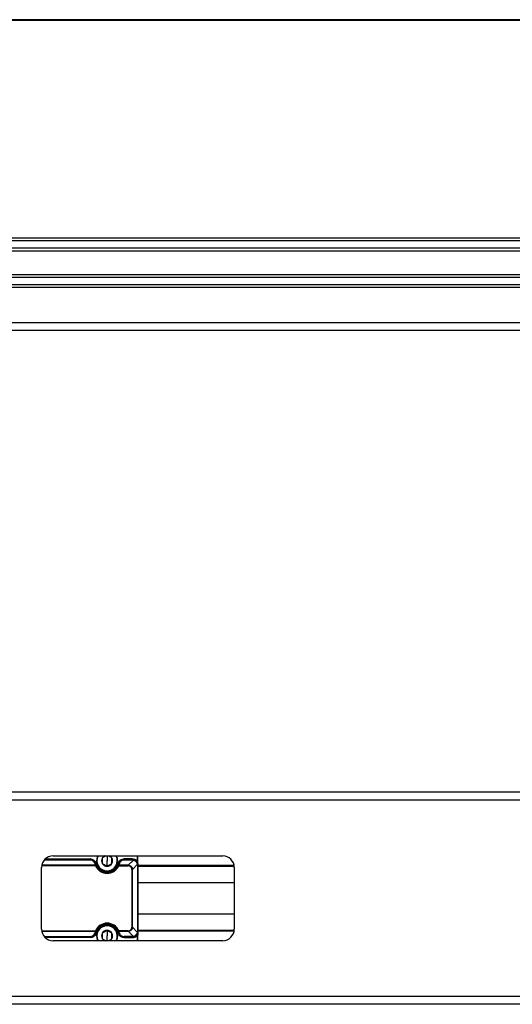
# Model space of a CAD drawing. Header units: millimetres. Extents: x -420 to 2052, y 443 to 882.
# Tile 5 of 12: x 377 to 505, y 443 to 699. Entities that reach past the tile are written whole.
import ezdxf

# ---------------------------------------------------------------- set-up
doc = ezdxf.new("R2010")
doc.units = ezdxf.units.MM

# ---------------------------------------------------------------- blocks, each defined once
blk = doc.blocks.new('Drawing View2')
at = {"color": 7, "linetype": 'Continuous', "lineweight": 25}
for p, q in [((0, 68.53), (-500, 68.53)), ((0, 68.33), (-500, 68.33)), ((0, 11.85), (-500, 11.85)), ((0, 11.14), (-500, 11.14)), ((0, 9.23), (-500, 9.23)), ((0, 8.52), (-500, 8.52)), ((0, 2.35), (-500, 2.35)), ((0, 1.64), (-500, 1.64)), ((0, -0.27), (-500, -0.27)), ((0, -0.98), (-500, -0.98)), ((0, -10.07), (-500, -10.07)), ((0, -12.07), (-500, -12.07))]:
    blk.add_line(p, q, dxfattribs=at)
blk = doc.blocks.new('Drawing View3')
at = {"color": 7, "linetype": 'Continuous', "lineweight": 25}
for p, q in [((337.5, 31.5), (-162.5, 31.5)), ((337.5, 29.5), (-162.5, 29.5)), ((137.57, 13.94), (125.71, 13.94)), ((125.76, 14), (137.57, 14)), ((125.96, 14.2), (137.57, 14.2)), ((128, 15), (172, 15)), ((137.57, 14.2), (137.57, 14)), ((137.57, 14), (137.57, 13.94)), ((142, 15), (142, 13.75)), ((142, 12.31), (142, 13.75)), ((144.79, 12.96), (144.98, 12.91)), ((148.5, 14.2), (146.43, 14.2)), ((146.43, 13.94), (146.43, 14)), ((148.5, 14), (146.43, 14)), ((146.43, 13.94), (148.5, 13.94)), ((147.5, 12.56), (148.84, 13.9)), ((148.5, 14), (148.5, 13.94)), ((149.9, 12.84), (148.56, 11.5)), ((149.8, 15), (149.8, 13.6)), ((150, 13.6), (149.8, 13.6)), ((150, 13.6), (150, 15)), ((125, -4), (125, 12)), ((138.98, 12.42), (125.03, 12.42)), ((138.98, 12.56), (125.05, 12.56)), ((142, 11), (142, 11.1)), ((144.84, 12.5), (145.02, 12.42)), ((145.02, 12.42), (145.02, 12.56)), ((147.5, 12.56), (145.02, 12.56)), ((145.02, 12.42), (147.5, 12.42)), ((147.5, 12.56), (147.5, 12.42)), ((148.42, 11.5), (148.56, 11.5)), ((148.42, 11.5), (148.42, -3.5)), ((148.56, -3.5), (148.56, 11.5)), ((149.94, 12.5), (149.94, -4.5)), ((150, -4.5), (150, 12.5)), ((174.96, 12.5), (150, 12.5)), ((150, 12.3), (174.98, 12.3)), ((175, 12), (175, -4)), ((125.03, -4.42), (138.98, -4.42)), ((125.05, -4.56), (138.98, -4.56)), ((139.16, -4.5), (138.98, -4.42)), ((138.98, -4.42), (138.98, -4.56)), ((139.21, -4.96), (139.02, -4.91)), ((142, -3), (142, -3.1)), ((142, -4.32), (142, -5.75)), ((147.5, -4.42), (145.02, -4.42)), ((145.02, -4.56), (147.5, -4.56)), ((147.5, -4.42), (147.5, -4.56)), ((148.84, -5.9), (147.5, -4.56)), ((148.56, -3.5), (148.42, -3.5)), ((148.56, -3.5), (149.9, -4.84)), ((150, -4.5), (149.94, -4.5)), ((150, -4.3), (174.98, -4.3)), ((174.96, -4.5), (150, -4.5)), ((125.71, -5.94), (137.57, -5.94)), ((137.57, -6), (125.76, -6)), ((137.57, -6.2), (125.96, -6.2)), ((172, -7), (128, -7)), ((137.57, -5.94), (137.57, -6)), ((142, -7), (142, -5.75)), ((148.5, -5.94), (146.43, -5.94)), ((146.43, -6), (146.43, -5.94)), ((146.43, -6), (148.5, -6)), ((146.43, -6.2), (148.5, -6.2)), ((148.5, -6), (148.5, -6.2)), ((149.8, -5.6), (150, -5.6)), ((149.8, -5.6), (149.8, -7)), ((150, -7), (150, -5.6)), ((337.5, -21.5), (-162.5, -21.5)), ((337.5, -23.5), (-162.5, -23.5))]:
    blk.add_line(p, q, dxfattribs=at)
at = {"color": 7, "linetype": 'Continuous', "lineweight": 25, "flags": 128}
for points in [[(139.21, 12.96), (139.17, 12.95), (139.14, 12.94), (139.1, 12.93), (139.07, 12.92), (139.05, 12.92), (139.03, 12.91), (139.02, 12.91), (139.02, 12.91)], [(146.43, 14), (146.43, 14), (146.43, 14.02), (146.43, 14.03), (146.43, 14.06), (146.43, 14.09), (146.43, 14.12), (146.43, 14.16), (146.43, 14.2)], [(148.5, 14.2), (148.5, 14.16), (148.5, 14.12), (148.5, 14.09), (148.5, 14.06), (148.5, 14.03), (148.5, 14.02), (148.5, 14), (148.5, 14)], [(138.98, 12.56), (138.98, 12.54), (138.98, 12.53), (138.98, 12.51), (138.98, 12.49), (138.98, 12.48), (138.98, 12.46), (138.98, 12.44), (138.98, 12.42)], [(138.98, 12.42), (139.02, 12.43), (139.05, 12.45), (139.08, 12.46), (139.11, 12.47), (139.13, 12.48), (139.15, 12.49), (139.16, 12.5), (139.16, 12.5)], [(149.94, 12.5), (149.95, 12.5), (149.97, 12.5), (149.98, 12.5), (149.98, 12.5), (149.99, 12.5), (150, 12.5), (150, 12.5), (150, 12.5)], [(144.79, -4.96), (144.83, -4.95), (144.86, -4.94), (144.9, -4.93), (144.93, -4.92), (144.95, -4.92), (144.97, -4.91), (144.98, -4.91), (144.98, -4.91)], [(145.02, -4.42), (144.98, -4.43), (144.95, -4.45), (144.92, -4.46), (144.89, -4.47), (144.87, -4.48), (144.85, -4.49), (144.84, -4.5), (144.84, -4.5)], [(145.02, -4.56), (145.02, -4.54), (145.02, -4.53), (145.02, -4.51), (145.02, -4.49), (145.02, -4.48), (145.02, -4.46), (145.02, -4.44), (145.02, -4.42)], [(137.57, -6), (137.57, -6), (137.57, -6.02), (137.57, -6.03), (137.57, -6.06), (137.57, -6.09), (137.57, -6.12), (137.57, -6.16), (137.57, -6.2)], [(146.43, -6.2), (146.43, -6.16), (146.43, -6.12), (146.43, -6.09), (146.43, -6.06), (146.43, -6.03), (146.43, -6.02), (146.43, -6), (146.43, -6)], [(148.5, -5.94), (148.5, -5.95), (148.5, -5.97), (148.5, -5.98), (148.5, -5.98), (148.5, -5.99), (148.5, -6), (148.5, -6), (148.5, -6)]]:
    blk.add_lwpolyline(points, dxfattribs=at)
at = {"color": 7, "linetype": 'Continuous', "lineweight": 25}
for centre, radius, start, end in [((128, 12), 3, 90, 180), ((137.57, 12.5), 1.7, 15.7678, 90), ((142, 13.75), 2.9, 195.7678, 344.2322), ((142, 13.75), 2.75, 152.9643, 270), ((142, 13.75), 2.65, 151.8554, 270), ((142, 13.75), 1.43, 150, 210), ((142, 13.75), 1.44, 119.4156, 150), ((142, 13.75), 1.44, 210, 270), ((142, 13.75), 2.65, 270, 28.1446), ((142, 13.75), 2.75, 270, 27.0357), ((142, 13.75), 1.44, 270, 330.0027), ((142, 13.75), 1.44, 30, 60.5844), ((142, 13.75), 1.44, 330.0027, 30), ((146.43, 12.5), 1.7, 90, 164.2322), ((148.5, 12.5), 1.7, 40.1192, 90), ((172, 12), 3, 0, 90), ((139.03, 12.41), 0.155, 33.2287, 110.0913), ((142, 13.75), 3.3, 203.8217, 336.1783), ((142, 13.75), 3.1, 203.8217, 336.1784), ((142, -5.75), 3.3, 23.8217, 156.1783), ((128, -4), 3, 180, 270), ((137.57, -4.5), 1.7, 270, 344.2322), ((142, -5.75), 3.1, 23.8217, 156.1784), ((142, -5.75), 2.9, 15.7678, 164.2322), ((142, -5.75), 2.75, 90, 207.0357), ((142, -5.75), 2.65, 90, 208.1446), ((142, -5.75), 1.43, 150, 210), ((142, -5.75), 1.44, 90, 150), ((142, -5.75), 2.75, 332.9643, 90), ((142, -5.75), 2.65, 331.8554, 90), ((142, -5.75), 1.44, 30, 90), ((142, -5.75), 1.44, 330.0027, 30), ((146.43, -4.5), 1.7, 195.7678, 270), ((144.97, -4.41), 0.155, 213.2285, 290.0939), ((172, -4), 3, 270, 0), ((142, -5.75), 1.43, 210, 240.5844), ((142, -5.75), 1.44, 299.4156, 330.0027), ((148.5, -4.5), 1.7, 270, 319.8809)]:
    blk.add_arc(centre, radius, start, end, dxfattribs=at)
for points, knots in [([(139.02, 12.91), (139, 12.95), (138.98, 13.02), (138.94, 13.13), (138.88, 13.23), (138.83, 13.32), (138.74, 13.45), (138.61, 13.6), (138.41, 13.75), (138.21, 13.87), (138, 13.94), (137.79, 13.99), (137.64, 14), (137.57, 14)], [0, 0, 0, 0, 0.072354, 0.140597, 0.204747, 0.264823, 0.32085, 0.460477, 0.586941, 0.700281, 0.806821, 0.904416, 1, 1, 1, 1]), ([(138.82, 12.99), (138.76, 13.23), (138.63, 13.45), (138.31, 13.72), (138.06, 13.88), (137.74, 13.94), (137.57, 13.94)], [0, 0, 0, 0, 0.5, 0.5, 0.75, 1, 1, 1, 1]), ([(139.02, 12.91), (139.01, 12.94), (138.99, 12.96), (138.91, 13), (138.87, 13), (138.82, 12.99)], [0, 0, 0, 0, 0.5, 0.5, 1, 1, 1, 1]), ([(141.68, 15), (141.58, 14.94), (141.27, 14.76), (140.96, 14.59), (140.76, 14.47)], [0, 0, 0, 0, 0.326266, 1, 1, 1, 1]), ([(140.76, 14.47), (140.76, 14.41), (140.76, 14.28), (140.76, 14.05), (140.76, 13.75), (140.76, 13.45), (140.76, 13.22), (140.76, 13.09), (140.76, 13.03)], [0, 0, 0, 0, 0.1329454, 0.2572868, 0.4999807, 0.7427004, 0.8668303, 1, 1, 1, 1]), ([(140.76, 13.03), (140.81, 13), (140.92, 12.94), (141.12, 12.82), (141.38, 12.67), (141.64, 12.53), (141.84, 12.41), (141.95, 12.35), (142, 12.31)], [0, 0, 0, 0, 0.132945, 0.257287, 0.499981, 0.7427, 0.86683, 1, 1, 1, 1]), ([(142, 12.31), (142.05, 12.35), (142.16, 12.41), (142.36, 12.53), (142.62, 12.67), (142.88, 12.82), (143.08, 12.94), (143.19, 13), (143.24, 13.03)], [0, 0, 0, 0, 0.132978, 0.257333, 0.500022, 0.742736, 0.866877, 1, 1, 1, 1]), ([(143.24, 14.47), (143.04, 14.59), (142.73, 14.76), (142.42, 14.94), (142.32, 15)], [0, 0, 0, 0, 0.673684, 1, 1, 1, 1]), ([(143.24, 13.03), (143.24, 13.09), (143.24, 13.22), (143.24, 13.45), (143.24, 13.75), (143.24, 14.05), (143.24, 14.28), (143.24, 14.41), (143.24, 14.47)], [0, 0, 0, 0, 0.133001, 0.257323, 0.500022, 0.742747, 0.866855, 1, 1, 1, 1]), ([(144.98, 12.91), (145.04, 13.1), (145.12, 13.26), (145.34, 13.55), (145.47, 13.66), (145.86, 13.93), (146.15, 14), (146.43, 14)], [0, 0, 0, 0, 0.25, 0.25, 0.5, 0.5, 1, 1, 1, 1]), ([(145.18, 12.99), (145.13, 13), (145.09, 13), (145.01, 12.96), (144.99, 12.94), (144.98, 12.91)], [0, 0, 0, 0, 0.5, 0.5, 1, 1, 1, 1]), ([(146.43, 13.94), (146.26, 13.94), (145.94, 13.88), (145.69, 13.72), (145.37, 13.45), (145.24, 13.23), (145.18, 12.99)], [0, 0, 0, 0, 0.25, 0.5, 0.5, 1, 1, 1, 1]), ([(149.9, 12.84), (149.89, 12.87), (149.86, 12.95), (149.82, 13.05), (149.76, 13.16), (149.71, 13.25), (149.64, 13.34), (149.57, 13.42), (149.48, 13.52), (149.36, 13.63), (149.2, 13.74), (149.02, 13.83), (148.9, 13.88), (148.84, 13.9)], [0, 0, 0, 0, 0.076862, 0.152001, 0.225321, 0.296785, 0.366383, 0.434119, 0.50001, 0.620321, 0.743758, 0.870375, 1, 1, 1, 1]), ([(149.95, 12.89), (149.94, 12.92), (149.92, 13), (149.87, 13.1), (149.83, 13.21), (149.77, 13.3), (149.71, 13.39), (149.64, 13.48), (149.54, 13.58), (149.42, 13.69), (149.25, 13.8), (149.08, 13.89), (148.95, 13.93), (148.89, 13.95)], [0, 0, 0, 0, 0.073835, 0.146764, 0.218854, 0.290174, 0.360795, 0.430791, 0.500237, 0.621962, 0.745573, 0.871462, 1, 1, 1, 1]), ([(149.8, 13.6), (149.81, 13.56), (149.84, 13.48), (149.87, 13.36), (149.91, 13.22), (149.95, 13.05), (149.99, 12.81), (150, 12.61), (150, 12.5)], [0, 0, 0, 0, 0.100577, 0.214644, 0.341721, 0.481493, 0.691324, 1, 1, 1, 1]), ([(150, 12.76), (150, 12.86), (150, 13.12), (150, 13.42), (150, 13.6)], [0, 0, 0, 0, 0.400823, 1, 1, 1, 1]), ([(144.84, 12.5), (144.84, 12.5), (144.85, 12.52), (144.87, 12.54), (144.9, 12.56), (144.95, 12.57), (144.99, 12.56), (145.02, 12.56)], [0, 0, 0, 0, 0.124574, 0.289885, 0.496574, 0.698239, 1, 1, 1, 1]), ([(147.5, 12.56), (147.54, 12.56), (147.64, 12.55), (147.8, 12.52), (147.99, 12.45), (148.13, 12.36), (148.24, 12.26), (148.35, 12.15), (148.45, 11.99), (148.52, 11.8), (148.55, 11.64), (148.56, 11.54), (148.56, 11.5)], [0, 0, 0, 0, 0.07614, 0.176434, 0.301704, 0.421187, 0.49261, 0.562258, 0.702452, 0.821968, 0.920982, 1, 1, 1, 1]), ([(175, 8), (174.56, 8), (172.55, 8), (168.7, 8), (163.19, 8), (156.87, 8), (152.38, 8), (150, 8)], [0, 0, 0, 0, 0.052643, 0.241212, 0.461658, 0.71442, 1, 1, 1, 1]), ([(150, 0), (152.24, 0), (156.44, 0), (162.29, 0), (167.27, 0), (171.39, 0), (173.87, 0), (174.98, 0), (175, 0)], [0, 0, 0, 0, 0.269318, 0.503235, 0.702258, 0.866817, 0.997902, 1, 1, 1, 1]), ([(139.02, -4.91), (138.96, -5.1), (138.88, -5.26), (138.66, -5.55), (138.53, -5.66), (138.14, -5.93), (137.85, -6), (137.57, -6)], [0, 0, 0, 0, 0.25, 0.25, 0.5, 0.5, 1, 1, 1, 1]), ([(137.57, -5.94), (137.74, -5.94), (138.06, -5.88), (138.31, -5.72), (138.63, -5.45), (138.76, -5.23), (138.82, -4.99)], [0, 0, 0, 0, 0.25, 0.5, 0.5, 1, 1, 1, 1]), ([(138.82, -4.99), (138.87, -5), (138.91, -5), (138.99, -4.96), (139.01, -4.94), (139.02, -4.91)], [0, 0, 0, 0, 0.5, 0.5, 1, 1, 1, 1]), ([(139.16, -4.5), (139.16, -4.5), (139.15, -4.52), (139.13, -4.54), (139.1, -4.56), (139.05, -4.57), (139.01, -4.56), (138.98, -4.56)], [0, 0, 0, 0, 0.124577, 0.289888, 0.496575, 0.698203, 1, 1, 1, 1]), ([(142, -4.32), (141.95, -4.35), (141.84, -4.41), (141.64, -4.53), (141.38, -4.67), (141.12, -4.82), (140.92, -4.94), (140.81, -5), (140.76, -5.03)], [0, 0, 0, 0, 0.132945, 0.257287, 0.499981, 0.7427, 0.86683, 1, 1, 1, 1]), ([(140.76, -5.03), (140.76, -5.09), (140.76, -5.22), (140.76, -5.45), (140.76, -5.75), (140.76, -6.05), (140.76, -6.28), (140.76, -6.41), (140.76, -6.47)], [0, 0, 0, 0, 0.1329454, 0.2572868, 0.4999807, 0.7427004, 0.8668303, 1, 1, 1, 1]), ([(143.24, -5.03), (143.19, -5), (143.08, -4.94), (142.88, -4.82), (142.62, -4.67), (142.36, -4.53), (142.16, -4.41), (142.05, -4.35), (142, -4.32)], [0, 0, 0, 0, 0.132945, 0.257287, 0.499981, 0.7427, 0.86683, 1, 1, 1, 1]), ([(143.24, -6.47), (143.24, -6.41), (143.24, -6.28), (143.24, -6.05), (143.24, -5.75), (143.24, -5.45), (143.24, -5.22), (143.24, -5.09), (143.24, -5.03)], [0, 0, 0, 0, 0.133001, 0.257323, 0.500022, 0.742747, 0.866855, 1, 1, 1, 1]), ([(144.98, -4.91), (144.99, -4.94), (145.01, -4.96), (145.09, -5), (145.13, -5), (145.18, -4.99)], [0, 0, 0, 0, 0.5, 0.5, 1, 1, 1, 1]), ([(144.98, -4.91), (145, -4.95), (145.02, -5.02), (145.06, -5.13), (145.12, -5.23), (145.17, -5.32), (145.26, -5.45), (145.39, -5.6), (145.59, -5.75), (145.79, -5.87), (146, -5.94), (146.21, -5.99), (146.36, -6), (146.43, -6)], [0, 0, 0, 0, 0.072354, 0.140597, 0.204747, 0.264823, 0.32085, 0.460477, 0.586941, 0.700281, 0.806821, 0.904416, 1, 1, 1, 1]), ([(145.18, -4.99), (145.24, -5.23), (145.37, -5.45), (145.69, -5.72), (145.94, -5.88), (146.26, -5.94), (146.43, -5.94)], [0, 0, 0, 0, 0.5, 0.5, 0.75, 1, 1, 1, 1]), ([(148.56, -3.5), (148.56, -3.54), (148.55, -3.64), (148.52, -3.8), (148.45, -3.99), (148.36, -4.13), (148.26, -4.24), (148.15, -4.35), (147.99, -4.45), (147.8, -4.52), (147.64, -4.55), (147.54, -4.56), (147.5, -4.56)], [0, 0, 0, 0, 0.0761372, 0.1764311, 0.3017048, 0.4211881, 0.4926105, 0.5622591, 0.7024343, 0.8219441, 0.9209639, 1, 1, 1, 1]), ([(148.84, -5.9), (148.87, -5.89), (148.95, -5.86), (149.05, -5.82), (149.16, -5.76), (149.25, -5.71), (149.34, -5.64), (149.42, -5.57), (149.52, -5.48), (149.63, -5.36), (149.74, -5.2), (149.83, -5.02), (149.88, -4.9), (149.9, -4.84)], [0, 0, 0, 0, 0.076863, 0.152003, 0.225325, 0.296789, 0.366386, 0.434123, 0.500013, 0.620324, 0.743762, 0.870377, 1, 1, 1, 1]), ([(148.89, -5.95), (148.92, -5.94), (149, -5.92), (149.1, -5.87), (149.21, -5.83), (149.3, -5.77), (149.39, -5.71), (149.48, -5.64), (149.58, -5.54), (149.69, -5.42), (149.8, -5.25), (149.89, -5.08), (149.93, -4.95), (149.95, -4.89)], [0, 0, 0, 0, 0.0738346, 0.1467635, 0.2188536, 0.2901736, 0.360795, 0.4307911, 0.5002372, 0.6219624, 0.7455734, 0.8714622, 1, 1, 1, 1]), ([(149.8, -5.6), (149.81, -5.57), (149.83, -5.51), (149.86, -5.4), (149.9, -5.26), (149.95, -5.03), (149.99, -4.77), (150, -4.58), (150, -4.5)], [0, 0, 0, 0, 0.069512, 0.168234, 0.298086, 0.460897, 0.795818, 1, 1, 1, 1]), ([(149.95, -4.89), (149.96, -4.86), (149.97, -4.79), (149.99, -4.7), (150, -4.6), (150, -4.53), (150, -4.5)], [0, 0, 0, 0, 0.25387, 0.504654, 0.753106, 1, 1, 1, 1]), ([(150, -4.5), (150, -4.67), (150, -4.92), (150, -5.29), (150, -5.49), (150, -5.6)], [0, 0, 0, 0, 0.5, 0.75, 1, 1, 1, 1]), ([(140.76, -6.47), (140.96, -6.59), (141.27, -6.76), (141.58, -6.94), (141.68, -7)], [0, 0, 0, 0, 0.673684, 1, 1, 1, 1]), ([(142.32, -7), (142.42, -6.94), (142.73, -6.76), (143.04, -6.59), (143.24, -6.47)], [0, 0, 0, 0, 0.326326, 1, 1, 1, 1])]:
    blk.add_open_spline(points, degree=3, knots=knots, dxfattribs=at)
for points in [[(138.82, 12.99), (138.87, 12.85), (138.92, 12.7), (138.98, 12.56)], [(139.02, 12.91), (139.06, 12.77), (139.1, 12.63), (139.16, 12.5)], [(144.84, 12.5), (144.9, 12.63), (144.94, 12.77), (144.98, 12.91)], [(145.02, 12.56), (145.08, 12.7), (145.13, 12.85), (145.18, 12.99)], [(148.5, 14), (148.63, 14), (148.76, 13.98), (148.89, 13.95)], [(148.84, 13.9), (148.73, 13.93), (148.61, 13.94), (148.5, 13.94)], [(148.89, 13.95), (148.88, 13.95), (148.86, 13.93), (148.84, 13.9)], [(149.95, 12.89), (149.95, 12.88), (149.93, 12.86), (149.9, 12.84)], [(149.94, 12.5), (149.94, 12.61), (149.93, 12.73), (149.9, 12.84)], [(149.95, 12.89), (149.98, 12.76), (150, 12.63), (150, 12.5)], [(148.42, 11.5), (148.42, 11.62), (148.38, 11.87), (148.19, 12.19), (147.87, 12.38), (147.62, 12.42), (147.5, 12.42)], [(138.98, -4.56), (138.92, -4.7), (138.87, -4.85), (138.82, -4.99)], [(139.16, -4.5), (139.1, -4.63), (139.06, -4.77), (139.02, -4.91)], [(144.98, -4.91), (144.94, -4.77), (144.9, -4.63), (144.84, -4.5)], [(145.18, -4.99), (145.13, -4.85), (145.08, -4.7), (145.02, -4.56)], [(147.5, -4.42), (147.62, -4.42), (147.87, -4.38), (148.19, -4.19), (148.38, -3.87), (148.42, -3.62), (148.42, -3.5)], [(149.9, -4.84), (149.93, -4.73), (149.94, -4.61), (149.94, -4.5)], [(149.95, -4.89), (149.95, -4.88), (149.93, -4.86), (149.9, -4.84)], [(148.5, -5.94), (148.61, -5.94), (148.73, -5.93), (148.84, -5.9)], [(148.89, -5.95), (148.76, -5.98), (148.63, -6), (148.5, -6)], [(148.89, -5.95), (148.88, -5.95), (148.86, -5.93), (148.84, -5.9)]]:
    blk.add_open_spline(points, degree=3, dxfattribs=at)

msp = doc.modelspace()

# ---------------------------------------------------------------- block references
at = {"color": 7, "linetype": 'Continuous', "lineweight": 25}
for name, p in [('Drawing View2', (595.47, 630.1)), ('Drawing View3', (257.97, 466.69))]:
    msp.add_blockref(name, p, dxfattribs=at)

doc.saveas('drawing.dxf')
